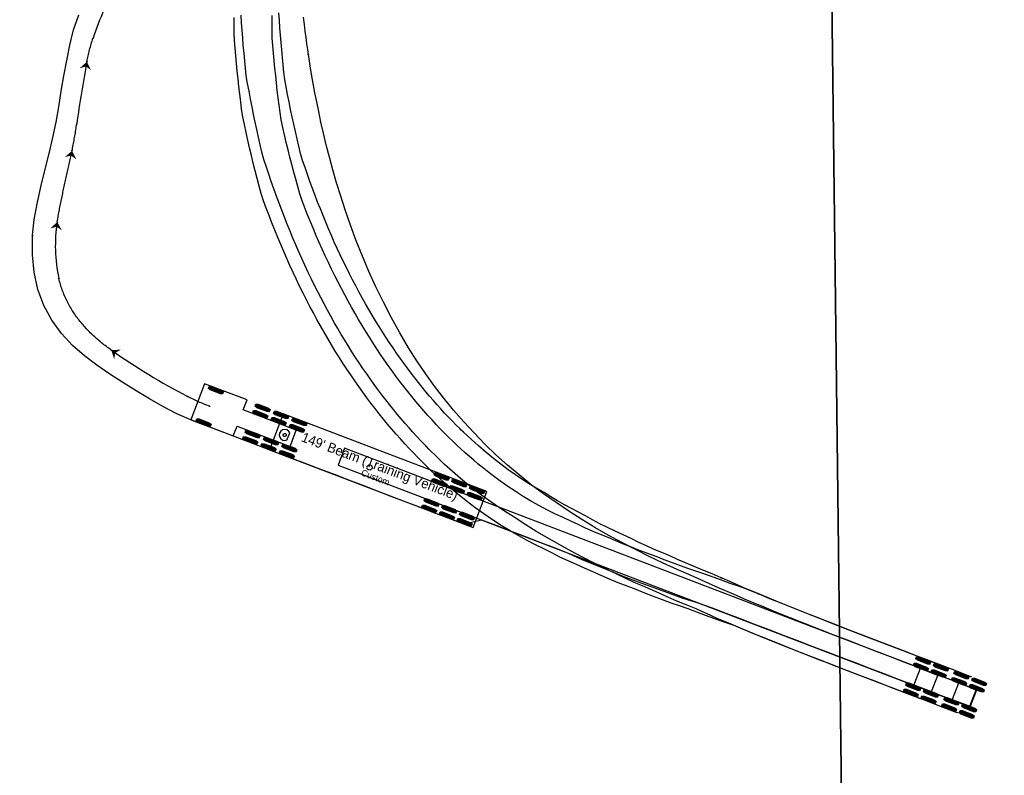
# Model space of a CAD drawing. Header units: feet. Extents: x 80613 to 82959, y 574203 to 576420.
# Tile 4 of 6: x 81984 to 82201, y 575531 to 575698. Entities that reach past the tile are written whole.
import ezdxf
from ezdxf.enums import TextEntityAlignment as Align

# ---------------------------------------------------------------- set-up
doc = ezdxf.new("R2010")
doc.units = ezdxf.units.FT
doc.header["$LTSCALE"] = 0.005
doc.header["$MEASUREMENT"] = 0
doc.linetypes.add('Esixl', pattern=[160, 75, -10, 75])
doc.styles.add('TPP_500', font='wisdot-font05.ttf', dxfattribs={"height": 0.5})
picture_1 = doc.add_image_def('image2.tif', size_in_pixel=(730, 1340))
picture_2 = doc.add_image_def('image3.tif', size_in_pixel=(800, 920))

# ---------------------------------------------------------------- blocks, each defined once
blk = doc.blocks.new('*U1101')
at = {"color": 6, "linetype": 'Esixl'}
blk.add_circle((0, 0), 0.0417, dxfattribs=at)
blk = doc.blocks.new('*U1102')
at = {"color": 6, "linetype": 'Esixl'}
blk.add_circle((0, 0), 0.0417, dxfattribs=at)
blk = doc.blocks.new('*U1103')
at = {"color": 6, "linetype": 'Esixl'}
blk.add_circle((0, 0), 0.0417, dxfattribs=at)
blk = doc.blocks.new('*U1104')
at = {"color": 6, "linetype": 'Esixl'}
blk.add_circle((0, 0), 0.0417, dxfattribs=at)
blk = doc.blocks.new('*U1105')
blk.add_hatch(color=4).paths.add_polyline_path([(0, 0), (0.64, -2.03), (0.87, -0.61), (2.12, 0.09)])
blk = doc.blocks.new('*U1117')
at = {"color": 6, "linetype": 'Esixl'}
blk.add_circle((0, 0), 0.0417, dxfattribs=at)
blk = doc.blocks.new('*U1118')
at = {"color": 6, "linetype": 'Esixl'}
blk.add_circle((0, 0), 0.0417, dxfattribs=at)
blk = doc.blocks.new('*U1119')
at = {"color": 6, "linetype": 'Esixl'}
blk.add_circle((0, 0), 0.0417, dxfattribs=at)
blk = doc.blocks.new('*U1120')
at = {"color": 6, "linetype": 'Esixl'}
blk.add_circle((0, 0), 0.0417, dxfattribs=at)
blk = doc.blocks.new('*U1121')
blk.add_hatch(color=4).paths.add_polyline_path([(0, 0), (-1.55, -1.46), (-0.17, -1.05), (1.01, -1.87)])
blk = doc.blocks.new('*U1129')
at = {"color": 6, "linetype": 'Esixl'}
blk.add_circle((0, 0), 0.0417, dxfattribs=at)
blk = doc.blocks.new('*U1130')
at = {"color": 6, "linetype": 'Esixl'}
blk.add_circle((0, 0), 0.0417, dxfattribs=at)
blk = doc.blocks.new('*U1131')
at = {"color": 6, "linetype": 'Esixl'}
blk.add_circle((0, 0), 0.0417, dxfattribs=at)
blk = doc.blocks.new('*U1132')
at = {"color": 6, "linetype": 'Esixl'}
blk.add_circle((0, 0), 0.0417, dxfattribs=at)
blk = doc.blocks.new('*U1133')
blk.add_hatch(color=4).paths.add_polyline_path([(0, 0), (-1.6, -1.4), (-0.21, -1.04), (0.94, -1.91)])
blk = doc.blocks.new('*U1141')
at = {"color": 6, "linetype": 'Esixl'}
blk.add_circle((0, 0), 0.0417, dxfattribs=at)
blk = doc.blocks.new('*U1142')
at = {"color": 6, "linetype": 'Esixl'}
blk.add_circle((0, 0), 0.0417, dxfattribs=at)
blk = doc.blocks.new('*U1143')
at = {"color": 6, "linetype": 'Esixl'}
blk.add_circle((0, 0), 0.0417, dxfattribs=at)
blk = doc.blocks.new('*U1144')
at = {"color": 6, "linetype": 'Esixl'}
blk.add_circle((0, 0), 0.0417, dxfattribs=at)
blk = doc.blocks.new('*U1145')
blk.add_hatch(color=4).paths.add_polyline_path([(0, 0), (-1.59, -1.41), (-0.2, -1.04), (0.95, -1.9)])
blk = doc.blocks.new('*U1153')
at = {"color": 6, "linetype": 'Esixl'}
blk.add_circle((0, 0), 0.0417, dxfattribs=at)
blk = doc.blocks.new('*U1154')
at = {"color": 6, "linetype": 'Esixl'}
blk.add_circle((0, 0), 0.0417, dxfattribs=at)
blk = doc.blocks.new('*U1155')
at = {"color": 6, "linetype": 'Esixl'}
blk.add_circle((0, 0), 0.0417, dxfattribs=at)
blk = doc.blocks.new('*U1266')
at = {"color": 1, "linetype": 'Esixl'}
blk.add_circle((0, 0), 0.0417, dxfattribs=at)
blk = doc.blocks.new('*U1267')
at = {"color": 1, "linetype": 'Esixl'}
blk.add_circle((0, 0), 0.0417, dxfattribs=at)
blk = doc.blocks.new('*U1268')
at = {"color": 1, "linetype": 'Esixl'}
blk.add_circle((0, 0), 0.0417, dxfattribs=at)
blk = doc.blocks.new('*U1269')
at = {"color": 1, "linetype": 'Esixl'}
blk.add_circle((0, 0), 0.0417, dxfattribs=at)
blk = doc.blocks.new('*U1270')
at = {"color": 1, "linetype": 'Esixl'}
blk.add_circle((0, 0), 0.0417, dxfattribs=at)
blk = doc.blocks.new('*U1271')
at = {"color": 1, "linetype": 'Esixl'}
blk.add_circle((0, 0), 0.0417, dxfattribs=at)
blk = doc.blocks.new('*U1272')
at = {"color": 1, "linetype": 'Esixl'}
blk.add_circle((0, 0), 0.0417, dxfattribs=at)
blk = doc.blocks.new('*U1273')
at = {"color": 1, "linetype": 'Esixl'}
blk.add_circle((0, 0), 0.0417, dxfattribs=at)
blk = doc.blocks.new('*U1274')
at = {"color": 3, "linetype": 'Esixl'}
blk.add_circle((0, 0), 0.0417, dxfattribs=at)
blk = doc.blocks.new('*U1275')
at = {"color": 3, "linetype": 'Esixl'}
blk.add_circle((0, 0), 0.0417, dxfattribs=at)
blk = doc.blocks.new('*U1276')
at = {"color": 3, "linetype": 'Esixl'}
blk.add_circle((0, 0), 0.0417, dxfattribs=at)
blk = doc.blocks.new('*U1277')
at = {"color": 3, "linetype": 'Esixl'}
blk.add_circle((0, 0), 0.0417, dxfattribs=at)
blk = doc.blocks.new('*U1290')
at = {"color": 1, "linetype": 'Esixl'}
blk.add_circle((0, 0), 0.0417, dxfattribs=at)
blk = doc.blocks.new('*U1291')
at = {"color": 1, "linetype": 'Esixl'}
blk.add_circle((0, 0), 0.0417, dxfattribs=at)
blk = doc.blocks.new('*U1292')
at = {"color": 1, "linetype": 'Esixl'}
blk.add_circle((0, 0), 0.0417, dxfattribs=at)
blk = doc.blocks.new('*U1293')
at = {"color": 1, "linetype": 'Esixl'}
blk.add_circle((0, 0), 0.0417, dxfattribs=at)
blk = doc.blocks.new('*U1294')
at = {"color": 1, "linetype": 'Esixl'}
blk.add_circle((0, 0), 0.0417, dxfattribs=at)
blk = doc.blocks.new('*U1295')
at = {"color": 1, "linetype": 'Esixl'}
blk.add_circle((0, 0), 0.0417, dxfattribs=at)
blk = doc.blocks.new('*U1296')
at = {"color": 1, "linetype": 'Esixl'}
blk.add_circle((0, 0), 0.0417, dxfattribs=at)
blk = doc.blocks.new('*U1297')
at = {"color": 1, "linetype": 'Esixl'}
blk.add_circle((0, 0), 0.0417, dxfattribs=at)
blk = doc.blocks.new('*U1298')
at = {"color": 3, "linetype": 'Esixl'}
blk.add_circle((0, 0), 0.0417, dxfattribs=at)
blk = doc.blocks.new('*U1300')
at = {"color": 3, "linetype": 'Esixl'}
blk.add_circle((0, 0), 0.0417, dxfattribs=at)
blk = doc.blocks.new('*U1309')
at = {"color": 1, "linetype": 'Esixl'}
blk.add_circle((0, 0), 0.0417, dxfattribs=at)
blk = doc.blocks.new('*U1311')
at = {"color": 1, "linetype": 'Esixl'}
blk.add_circle((0, 0), 0.0417, dxfattribs=at)
blk = doc.blocks.new('*U1313')
at = {"color": 1, "linetype": 'Esixl'}
blk.add_circle((0, 0), 0.0417, dxfattribs=at)
blk = doc.blocks.new('*U1315')
at = {"color": 1, "linetype": 'Esixl'}
blk.add_circle((0, 0), 0.0417, dxfattribs=at)
blk = doc.blocks.new('*U1326')
at = {"color": 7, "linetype": 'Continuous'}
blk.add_lwpolyline([(0, 2), (-149, 2), (-149, -2), (0, -2), (0, 2), (0, 2)], close=True, dxfattribs=at)
at = {"color": 7, "linetype": 'Esixl'}
blk.add_circle((-6.67, 0), 0.567, dxfattribs=at)
blk = doc.blocks.new('*U1327')
at = {"color": 2, "linetype": 'Continuous'}
for p, q in [((-44.17, 4.04), (-47.51, 4.04)), ((-44.17, 3.83), (-47.51, 3.83)), ((-44.17, 3.63), (-47.51, 3.63)), ((-44.17, 2.54), (-47.51, 2.54)), ((-44.17, 2.33), (-47.51, 2.33)), ((-40, 4.04), (-43.34, 4.04)), ((-40, 3.83), (-43.34, 3.83)), ((-40, 3.63), (-43.34, 3.63)), ((-40, 2.54), (-43.34, 2.54)), ((-40, 2.33), (-43.34, 2.33)), ((-35.83, 4.04), (-39.17, 4.04)), ((-35.83, 3.83), (-39.17, 3.83)), ((-35.83, 3.63), (-39.17, 3.63)), ((-35.83, 2.54), (-39.17, 2.54)), ((-35.83, 2.33), (-39.17, 2.33)), ((-44.17, 2.13), (-47.51, 2.13)), ((-40, 2.13), (-43.34, 2.13)), ((-35.83, 2.13), (-39.17, 2.13)), ((-44.17, -2.12), (-47.51, -2.12)), ((-40, -2.12), (-43.34, -2.12)), ((-35.83, -2.12), (-39.17, -2.12)), ((-44.17, -2.33), (-47.51, -2.33)), ((-44.17, -2.54), (-47.51, -2.54)), ((-44.17, -3.62), (-47.51, -3.62)), ((-44.17, -3.83), (-47.51, -3.83)), ((-44.17, -4.04), (-47.51, -4.04)), ((-40, -2.33), (-43.34, -2.33)), ((-40, -2.54), (-43.34, -2.54)), ((-40, -3.62), (-43.34, -3.62)), ((-40, -3.83), (-43.34, -3.83)), ((-40, -4.04), (-43.34, -4.04)), ((-35.83, -2.33), (-39.17, -2.33)), ((-35.83, -2.54), (-39.17, -2.54)), ((-35.83, -3.62), (-39.17, -3.62)), ((-35.83, -3.83), (-39.17, -3.83)), ((-35.83, -4.04), (-39.17, -4.04))]:
    blk.add_line(p, q, dxfattribs=at)
at = {"color": 7, "linetype": 'Continuous'}
blk.add_lwpolyline([(0, 4.25), (-48, 4.25), (-48, -4.25), (0, -4.25), (0, 4.25), (0, 4.25)], close=True, dxfattribs=at)
at = {"color": 7, "linetype": 'Continuous', "flags": 128}
for points in [[(-44.17, 4.09), (-44.17, 3.57), (-44.64, 3.42), (-47.04, 3.42), (-47.51, 3.57), (-47.51, 4.09), (-47.04, 4.25), (-44.64, 4.25)], [(-44.17, 2.59), (-44.17, 2.07), (-44.64, 1.92), (-47.04, 1.92), (-47.51, 2.07), (-47.51, 2.59), (-47.04, 2.75), (-44.64, 2.75)], [(-40, 4.09), (-40, 3.57), (-40.47, 3.42), (-42.87, 3.42), (-43.34, 3.57), (-43.34, 4.09), (-42.87, 4.25), (-40.47, 4.25)], [(-40, 2.59), (-40, 2.07), (-40.47, 1.92), (-42.87, 1.92), (-43.34, 2.07), (-43.34, 2.59), (-42.87, 2.75), (-40.47, 2.75)], [(-35.83, 4.09), (-35.83, 3.57), (-36.3, 3.42), (-38.7, 3.42), (-39.17, 3.57), (-39.17, 4.09), (-38.7, 4.25), (-36.3, 4.25)], [(-35.83, 2.59), (-35.83, 2.07), (-36.3, 1.92), (-38.7, 1.92), (-39.17, 2.07), (-39.17, 2.59), (-38.7, 2.75), (-36.3, 2.75)], [(-44.17, -2.07), (-44.17, -2.59), (-44.64, -2.75), (-47.04, -2.75), (-47.51, -2.59), (-47.51, -2.07), (-47.04, -1.92), (-44.64, -1.92)], [(-40, -2.07), (-40, -2.59), (-40.47, -2.75), (-42.87, -2.75), (-43.34, -2.59), (-43.34, -2.07), (-42.87, -1.92), (-40.47, -1.92)], [(-35.83, -2.07), (-35.83, -2.59), (-36.3, -2.75), (-38.7, -2.75), (-39.17, -2.59), (-39.17, -2.07), (-38.7, -1.92), (-36.3, -1.92)], [(-44.17, -3.57), (-44.17, -4.09), (-44.64, -4.25), (-47.04, -4.25), (-47.51, -4.09), (-47.51, -3.57), (-47.04, -3.42), (-44.64, -3.42)], [(-40, -3.57), (-40, -4.09), (-40.47, -4.25), (-42.87, -4.25), (-43.34, -4.09), (-43.34, -3.57), (-42.87, -3.42), (-40.47, -3.42)], [(-35.83, -3.57), (-35.83, -4.09), (-36.3, -4.25), (-38.7, -4.25), (-39.17, -4.09), (-39.17, -3.57), (-38.7, -3.42), (-36.3, -3.42)]]:
    blk.add_lwpolyline(points, close=True, dxfattribs=at)
at = {"color": 7, "linetype": 'Esixl'}
blk.add_circle((-2, 0), 0.34, dxfattribs=at)
blk = doc.blocks.new('*U1328')
at = {"color": 2, "linetype": 'Continuous'}
for p, q in [((-20.82, 4.04), (-24.16, 4.04)), ((-20.82, 3.83), (-24.16, 3.83)), ((-20.82, 3.63), (-24.16, 3.63)), ((-20.82, 2.54), (-24.16, 2.54)), ((-20.82, 2.33), (-24.16, 2.33)), ((-16.49, 4.04), (-19.83, 4.04)), ((-16.49, 3.83), (-19.83, 3.83)), ((-16.49, 3.63), (-19.83, 3.63)), ((-16.49, 2.54), (-19.83, 2.54)), ((-16.49, 2.33), (-19.83, 2.33)), ((-12.16, 4.04), (-15.5, 4.04)), ((-12.16, 3.83), (-15.5, 3.83)), ((-12.16, 3.63), (-15.5, 3.63)), ((-12.16, 2.54), (-15.5, 2.54)), ((-12.16, 2.33), (-15.5, 2.33)), ((-20.82, 2.13), (-24.16, 2.13)), ((-16.49, 2.13), (-19.83, 2.13)), ((-12.16, 2.13), (-15.5, 2.13)), ((-20.82, -2.12), (-24.16, -2.12)), ((-16.49, -2.12), (-19.83, -2.12)), ((-12.16, -2.12), (-15.5, -2.12)), ((-20.82, -2.33), (-24.16, -2.33)), ((-20.82, -2.54), (-24.16, -2.54)), ((-20.82, -3.62), (-24.16, -3.62)), ((-20.82, -3.83), (-24.16, -3.83)), ((-20.82, -4.04), (-24.16, -4.04)), ((-16.49, -2.33), (-19.83, -2.33)), ((-16.49, -2.54), (-19.83, -2.54)), ((-16.49, -3.62), (-19.83, -3.62)), ((-16.49, -3.83), (-19.83, -3.83)), ((-16.49, -4.04), (-19.83, -4.04)), ((-12.16, -2.33), (-15.5, -2.33)), ((-12.16, -2.54), (-15.5, -2.54)), ((-12.16, -3.62), (-15.5, -3.62)), ((-12.16, -3.83), (-15.5, -3.83)), ((-12.16, -4.04), (-15.5, -4.04))]:
    blk.add_line(p, q, dxfattribs=at)
at = {"color": 7, "linetype": 'Continuous'}
blk.add_line((-21.36, 0.86), (-21.36, -0.86), dxfattribs=at)
at = {"color": 7, "linetype": 'Continuous', "flags": 128}
for points in [[(-20.82, 4.09), (-20.82, 3.57), (-21.29, 3.42), (-23.69, 3.42), (-24.16, 3.57), (-24.16, 4.09), (-23.69, 4.25), (-21.29, 4.25)], [(-20.82, 2.59), (-20.82, 2.07), (-21.29, 1.92), (-23.69, 1.92), (-24.16, 2.07), (-24.16, 2.59), (-23.69, 2.75), (-21.29, 2.75)], [(-16.49, 4.09), (-16.49, 3.57), (-16.96, 3.42), (-19.36, 3.42), (-19.83, 3.57), (-19.83, 4.09), (-19.36, 4.25), (-16.96, 4.25)], [(-16.49, 2.59), (-16.49, 2.07), (-16.96, 1.92), (-19.36, 1.92), (-19.83, 2.07), (-19.83, 2.59), (-19.36, 2.75), (-16.96, 2.75)], [(-12.16, 4.09), (-12.16, 3.57), (-12.63, 3.42), (-15.03, 3.42), (-15.5, 3.57), (-15.5, 4.09), (-15.03, 4.25), (-12.63, 4.25)], [(-12.16, 2.59), (-12.16, 2.07), (-12.63, 1.92), (-15.03, 1.92), (-15.5, 2.07), (-15.5, 2.59), (-15.03, 2.75), (-12.63, 2.75)], [(-20.82, -2.07), (-20.82, -2.59), (-21.29, -2.75), (-23.69, -2.75), (-24.16, -2.59), (-24.16, -2.07), (-23.69, -1.92), (-21.29, -1.92)], [(-16.49, -2.07), (-16.49, -2.59), (-16.96, -2.75), (-19.36, -2.75), (-19.83, -2.59), (-19.83, -2.07), (-19.36, -1.92), (-16.96, -1.92)], [(-12.16, -2.07), (-12.16, -2.59), (-12.63, -2.75), (-15.03, -2.75), (-15.5, -2.59), (-15.5, -2.07), (-15.03, -1.92), (-12.63, -1.92)], [(-20.82, -3.57), (-20.82, -4.09), (-21.29, -4.25), (-23.69, -4.25), (-24.16, -4.09), (-24.16, -3.57), (-23.69, -3.42), (-21.29, -3.42)], [(-16.49, -3.57), (-16.49, -4.09), (-16.96, -4.25), (-19.36, -4.25), (-19.83, -4.09), (-19.83, -3.57), (-19.36, -3.42), (-16.96, -3.42)], [(-12.16, -3.57), (-12.16, -4.09), (-12.63, -4.25), (-15.03, -4.25), (-15.5, -4.09), (-15.5, -3.57), (-15.03, -3.42), (-12.63, -3.42)]]:
    blk.add_lwpolyline(points, close=True, dxfattribs=at)
at = {"color": 7, "linetype": 'Continuous'}
blk.add_lwpolyline([(0, 4.25), (-10, 4.25), (-10, 1.92), (-22.49, 1.92), (-22.49, -1.92), (-10, -1.92), (-10, -4.25), (0, -4.25), (0, 4.25), (0, 4.25)], close=True, dxfattribs=at)
blk.add_arc((-20.5, 0), 1.21, 225, 135, dxfattribs=at)
blk = doc.blocks.new('*U1325')
at = {"color": 2, "linetype": 'Continuous'}
for p, q in [((-0.11, 4.37), (3, 3.18)), ((-0.26, 3.98), (2.85, 2.79)), ((-0.19, 4.18), (2.93, 2.98)), ((-3, -3.18), (0.11, -4.37)), ((-2.93, -2.98), (0.19, -4.18)), ((-2.85, -2.79), (0.26, -3.98)), ((155.42, -55.57), (158.53, -56.76)), ((155.5, -55.38), (158.61, -56.57)), ((155.57, -55.18), (158.68, -56.38)), ((154.89, -56.98), (158, -58.17)), ((154.96, -56.78), (158.07, -57.97)), ((155.03, -56.59), (158.15, -57.78)), ((158.78, -58.46), (161.89, -59.66)), ((158.85, -58.27), (161.97, -59.46)), ((158.93, -58.08), (162.04, -59.27)), ((159.32, -57.06), (162.43, -58.25)), ((159.39, -56.87), (162.5, -58.06)), ((159.46, -56.67), (162.58, -57.87)), ((163.98, -58.4), (167.09, -59.59)), ((163.29, -60.19), (166.4, -61.38)), ((163.37, -60), (166.48, -61.19)), ((163.44, -59.8), (166.55, -60.99)), ((163.83, -58.79), (166.94, -59.98)), ((163.9, -58.6), (167.01, -59.79)), ((167.72, -60.28), (170.84, -61.47)), ((167.8, -60.08), (170.91, -61.28)), ((167.87, -59.89), (170.98, -61.08)), ((152.68, -62.73), (155.8, -63.93)), ((152.76, -62.54), (155.87, -63.73)), ((152.83, -62.35), (155.94, -63.54)), ((153.22, -61.33), (156.33, -62.52)), ((153.29, -61.14), (156.41, -62.33)), ((153.37, -60.94), (156.48, -62.14)), ((157.11, -62.82), (160.23, -64.01)), ((157.19, -62.63), (160.3, -63.82)), ((157.26, -62.43), (160.37, -63.63)), ((167.19, -61.68), (170.3, -62.87)), ((167.26, -61.49), (170.37, -62.68)), ((167.33, -61.29), (170.45, -62.48)), ((156.58, -64.22), (159.69, -65.42)), ((156.65, -64.03), (159.76, -65.22)), ((156.73, -63.84), (159.84, -65.03)), ((161.62, -64.55), (164.74, -65.74)), ((161.7, -64.35), (164.81, -65.55)), ((161.77, -64.16), (164.89, -65.35)), ((161.09, -65.95), (164.2, -67.14)), ((161.16, -65.76), (164.28, -66.95)), ((161.24, -65.56), (164.35, -66.75)), ((165.13, -67.05), (168.24, -68.24)), ((165.52, -66.04), (168.63, -67.23)), ((165.59, -65.84), (168.71, -67.04)), ((165.67, -65.65), (168.78, -66.84)), ((164.98, -67.44), (168.1, -68.63)), ((165.06, -67.25), (168.17, -68.44))]:
    blk.add_line(p, q, dxfattribs=at)
at = {"color": 7, "linetype": 'Continuous', "flags": 128}
for points in [[(-0.28, 3.93), (-0.09, 4.42), (0.4, 4.4), (2.64, 3.54), (3.02, 3.23), (2.83, 2.74), (2.34, 2.76), (0.1, 3.62)], [(-3.02, -3.23), (-2.83, -2.74), (-2.34, -2.76), (-0.1, -3.62), (0.28, -3.93), (0.09, -4.42), (-0.4, -4.4), (-2.64, -3.54)], [(155.4, -55.62), (155.59, -55.14), (156.08, -55.16), (158.32, -56.01), (158.7, -56.33), (158.52, -56.81), (158.02, -56.79), (155.78, -55.94)], [(154.87, -57.02), (155.05, -56.54), (155.54, -56.56), (157.79, -57.42), (158.17, -57.73), (157.98, -58.21), (157.49, -58.19), (155.25, -57.34)], [(158.76, -58.51), (158.95, -58.03), (159.44, -58.05), (161.68, -58.91), (162.06, -59.22), (161.87, -59.7), (161.38, -59.68), (159.14, -58.83)], [(159.3, -57.11), (159.48, -56.63), (159.98, -56.65), (162.22, -57.5), (162.6, -57.82), (162.41, -58.3), (161.92, -58.28), (159.68, -57.43)], [(163.81, -58.84), (163.99, -58.35), (164.49, -58.37), (166.73, -59.23), (167.11, -59.54), (166.92, -60.03), (166.43, -60.01), (164.19, -59.15)], [(163.27, -60.24), (163.46, -59.75), (163.95, -59.77), (166.19, -60.63), (166.57, -60.94), (166.39, -61.43), (165.89, -61.41), (163.65, -60.55)], [(167.7, -60.33), (167.89, -59.84), (168.38, -59.86), (170.62, -60.72), (171, -61.03), (170.82, -61.52), (170.32, -61.5), (168.08, -60.64)], [(152.66, -62.78), (152.85, -62.3), (153.34, -62.32), (155.58, -63.18), (155.96, -63.49), (155.78, -63.97), (155.28, -63.95), (153.04, -63.1)], [(153.2, -61.38), (153.39, -60.9), (153.88, -60.92), (156.12, -61.77), (156.5, -62.09), (156.31, -62.57), (155.82, -62.55), (153.58, -61.69)], [(157.09, -62.87), (157.28, -62.39), (157.77, -62.41), (160.01, -63.26), (160.39, -63.58), (160.21, -64.06), (159.72, -64.04), (157.47, -63.18)], [(167.17, -61.73), (167.35, -61.24), (167.85, -61.26), (170.09, -62.12), (170.47, -62.43), (170.28, -62.92), (169.79, -62.9), (167.55, -62.04)], [(156.56, -64.27), (156.74, -63.79), (157.24, -63.81), (159.48, -64.67), (159.86, -64.98), (159.67, -65.46), (159.18, -65.44), (156.94, -64.59)], [(161.61, -64.6), (161.79, -64.11), (162.28, -64.13), (164.52, -64.99), (164.9, -65.3), (164.72, -65.79), (164.23, -65.77), (161.99, -64.91)], [(161.07, -66), (161.26, -65.51), (161.75, -65.53), (163.99, -66.39), (164.37, -66.7), (164.18, -67.19), (163.69, -67.17), (161.45, -66.31)], [(164.96, -67.49), (165.15, -67), (165.64, -67.02), (167.88, -67.88), (168.26, -68.19), (168.08, -68.68), (167.59, -68.66), (165.34, -67.8)], [(165.5, -66.09), (165.69, -65.6), (166.18, -65.62), (168.42, -66.48), (168.8, -66.79), (168.61, -67.28), (168.12, -67.26), (165.88, -66.4)]]:
    blk.add_lwpolyline(points, close=True, dxfattribs=at)
at = {"color": 7, "linetype": 'Continuous'}
for points in [[(155, -61.35), (158.89, -62.84), (160.26, -59.25), (156.37, -57.77), (155, -61.35), (158.89, -62.84)], [(163.4, -64.56), (167.3, -66.05), (168.67, -62.47), (164.77, -60.98), (163.4, -64.56), (167.3, -66.05)]]:
    blk.add_lwpolyline(points, dxfattribs=at)
at = {"rotation": 159.0660162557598}
for name, p in [('*U1328', (-2.64, 1.01)), ('*U1327', (14.64, -5.6)), ('*U1326', (28.95, -11.08))]:
    blk.add_blockref(name, p, dxfattribs=at)
at = {"color": 4, "style": 'TPP_500'}
for s, height, p in [("149' Beam (Training Vehicle)", 2.125, (37.43, -13.18)), ('Custom', 1.417, (36.48, -15.66))]:
    blk.add_text(s, height=height, rotation=339.066, dxfattribs=at).set_placement(p, align=Align.MIDDLE_CENTER)
blk = doc.blocks.new('*U1090')
at = {"color": 1, "linetype": 'Continuous', "flags": 128}
for points in [[(82073.51, 575603.76), (82073.16, 575604.12), (82072.29, 575605.03), (82071.42, 575605.96), (82070.56, 575606.91), (82069.69, 575607.88), (82068.83, 575608.87), (82067.96, 575609.88), (82067.1, 575610.9), (82066.25, 575611.95), (82065.4, 575613.01), (82064.55, 575614.09), (82063.7, 575615.19), (82062.86, 575616.31), (82062.03, 575617.45), (82061.2, 575618.61), (82060.37, 575619.78), (82059.55, 575620.97), (82058.74, 575622.18), (82057.93, 575623.41), (82057.13, 575624.65), (82056.34, 575625.91), (82055.56, 575627.19), (82054.78, 575628.48), (82054.01, 575629.79), (82053.24, 575631.12), (82052.49, 575632.46), (82051.74, 575633.81), (82051, 575635.19), (82050.27, 575636.57), (82049.55, 575637.97), (82048.84, 575639.39), (82048.14, 575640.82), (82047.45, 575642.26), (82046.77, 575643.72), (82046.09, 575645.19), (82045.43, 575646.67), (82044.78, 575648.17), (82044.14, 575649.67), (82043.51, 575651.19), (82042.88, 575652.72), (82042.27, 575654.26), (82041.67, 575655.82), (82041.08, 575657.38), (82040.5, 575658.95), (82039.94, 575660.53), (82039.38, 575662.13), (82038.83, 575663.73), (82038.3, 575665.34), (82037.77, 575666.96), (82037.33, 575668.59), (82036.94, 575670.23), (82036.56, 575671.9), (82036.19, 575673.57), (82035.82, 575675.25), (82035.47, 575676.93), (82035.13, 575678.62), (82034.8, 575680.31), (82034.48, 575682.01), (82034.17, 575683.71), (82033.87, 575685.42), (82033.68, 575687.09), (82033.52, 575688.75), (82033.37, 575690.42), (82033.22, 575692.09), (82033.09, 575693.76), (82032.96, 575695.44), (82032.84, 575697.12), (82032.73, 575698.8)], [(82081.18, 575607.42), (82080.85, 575607.75), (82080.02, 575608.57), (82079.19, 575609.42), (82078.36, 575610.28), (82077.53, 575611.16), (82076.7, 575612.07), (82075.87, 575612.99), (82075.05, 575613.93), (82074.22, 575614.89), (82073.4, 575615.86), (82072.58, 575616.86), (82071.77, 575617.87), (82070.96, 575618.91), (82070.15, 575619.96), (82069.35, 575621.03), (82068.55, 575622.12), (82067.75, 575623.23), (82066.96, 575624.35), (82066.18, 575625.49), (82065.4, 575626.65), (82064.62, 575627.83), (82063.86, 575629.02), (82063.09, 575630.23), (82062.34, 575631.46), (82061.59, 575632.71), (82060.85, 575633.97), (82060.12, 575635.24), (82059.4, 575636.53), (82058.68, 575637.84), (82057.97, 575639.16), (82057.27, 575640.5), (82056.58, 575641.85), (82055.9, 575643.22), (82055.22, 575644.6), (82054.56, 575645.99), (82053.9, 575647.4), (82053.25, 575648.82), (82052.62, 575650.25), (82051.99, 575651.7), (82051.37, 575653.16), (82050.77, 575654.63), (82050.17, 575656.11), (82049.58, 575657.6), (82049, 575659.1), (82048.44, 575660.62), (82047.88, 575662.14), (82047.33, 575663.68), (82046.8, 575665.22), (82046.27, 575666.78), (82045.83, 575668.34), (82045.44, 575669.93), (82045.05, 575671.54), (82044.68, 575673.15), (82044.31, 575674.77), (82043.96, 575676.4), (82043.61, 575678.03), (82043.28, 575679.67), (82042.95, 575681.31), (82042.64, 575682.96), (82042.34, 575684.61), (82042.14, 575686.24), (82041.97, 575687.85), (82041.82, 575689.48), (82041.67, 575691.11), (82041.53, 575692.74), (82041.39, 575694.37), (82041.27, 575696.01), (82041.15, 575697.66), (82041.04, 575699.3)], [(82077.8, 575595.52), (82077.41, 575595.86), (82076.44, 575596.72), (82075.47, 575597.61), (82074.5, 575598.52), (82073.54, 575599.45), (82072.57, 575600.4), (82071.61, 575601.37), (82070.65, 575602.36), (82069.7, 575603.37), (82068.74, 575604.4), (82067.8, 575605.45), (82066.85, 575606.52), (82065.91, 575607.61), (82064.98, 575608.71), (82064.05, 575609.84), (82063.13, 575610.99), (82062.21, 575612.16), (82061.3, 575613.34), (82060.4, 575614.54), (82059.5, 575615.77), (82058.62, 575617.01), (82057.73, 575618.26), (82056.86, 575619.54), (82056, 575620.83), (82055.14, 575622.14), (82054.29, 575623.47), (82053.46, 575624.81), (82052.63, 575626.17), (82051.81, 575627.55), (82051, 575628.94), (82050.2, 575630.34), (82049.41, 575631.76), (82048.63, 575633.2), (82047.86, 575634.65), (82047.1, 575636.11), (82046.36, 575637.59), (82045.62, 575639.08), (82044.89, 575640.58), (82044.18, 575642.09), (82043.48, 575643.62), (82042.79, 575645.16), (82042.11, 575646.71), (82041.44, 575648.28), (82040.78, 575649.85), (82040.14, 575651.43), (82039.5, 575653.03), (82038.88, 575654.63), (82038.27, 575656.25), (82037.67, 575657.87), (82037.16, 575659.5), (82036.71, 575661.14), (82036.26, 575662.82), (82035.83, 575664.49), (82035.4, 575666.18), (82034.99, 575667.86), (82034.59, 575669.56), (82034.2, 575671.26), (82033.82, 575672.96), (82033.45, 575674.67), (82033.09, 575676.38), (82032.85, 575678.06), (82032.64, 575679.72), (82032.44, 575681.4), (82032.25, 575683.08), (82032.06, 575684.76), (82031.89, 575686.44), (82031.73, 575688.13), (82031.57, 575689.82), (82031.42, 575691.51), (82031.28, 575693.21), (82031.18, 575694.9), (82031.17, 575696.58), (82031.17, 575698.27)], [(82085.2, 575599.7), (82084.84, 575600), (82083.92, 575600.77), (82083, 575601.57), (82082.07, 575602.38), (82081.15, 575603.22), (82080.24, 575604.07), (82079.32, 575604.95), (82078.4, 575605.85), (82077.49, 575606.76), (82076.58, 575607.7), (82075.67, 575608.66), (82074.76, 575609.63), (82073.86, 575610.63), (82072.96, 575611.64), (82072.06, 575612.68), (82071.17, 575613.73), (82070.29, 575614.81), (82069.41, 575615.9), (82068.53, 575617.01), (82067.66, 575618.14), (82066.8, 575619.29), (82065.95, 575620.46), (82065.1, 575621.65), (82064.25, 575622.85), (82063.42, 575624.07), (82062.59, 575625.31), (82061.77, 575626.56), (82060.96, 575627.84), (82060.16, 575629.12), (82059.37, 575630.43), (82058.58, 575631.75), (82057.81, 575633.08), (82057.04, 575634.44), (82056.28, 575635.8), (82055.54, 575637.18), (82054.8, 575638.58), (82054.07, 575639.99), (82053.35, 575641.41), (82052.65, 575642.84), (82051.95, 575644.29), (82051.27, 575645.76), (82050.59, 575647.23), (82049.93, 575648.72), (82049.27, 575650.21), (82048.63, 575651.72), (82048, 575653.24), (82047.38, 575654.78), (82046.77, 575656.32), (82046.17, 575657.87), (82045.66, 575659.43), (82045.21, 575661.02), (82044.76, 575662.63), (82044.32, 575664.24), (82043.9, 575665.86), (82043.48, 575667.49), (82043.08, 575669.13), (82042.68, 575670.77), (82042.3, 575672.41), (82041.93, 575674.06), (82041.57, 575675.72), (82041.32, 575677.34), (82041.1, 575678.97), (82040.9, 575680.59), (82040.7, 575682.22), (82040.52, 575683.86), (82040.34, 575685.5), (82040.17, 575687.14), (82040.01, 575688.79), (82039.85, 575690.44), (82039.71, 575692.09), (82039.6, 575693.74), (82039.59, 575695.39), (82039.58, 575697.04), (82039.59, 575698.71)], [(82138.39, 575574.86), (82136.44, 575575.75), (82134.38, 575576.58), (82132.42, 575577.37), (82130.56, 575578.16), (82128.79, 575578.94), (82127.09, 575579.73), (82125.37, 575580.41), (82123.68, 575581.13), (82121.97, 575581.88), (82120.25, 575582.68), (82118.55, 575583.51), (82116.84, 575584.36), (82115.1, 575585.14), (82113.39, 575585.95), (82111.71, 575586.78), (82110.09, 575587.63), (82108.52, 575588.49), (82106.98, 575589.31), (82105.44, 575590.1), (82103.91, 575590.94), (82102.4, 575591.81), (82100.9, 575592.71), (82099.42, 575593.65), (82097.89, 575594.53), (82096.35, 575595.45), (82094.77, 575596.46), (82093.16, 575597.54), (82091.54, 575598.68), (82089.91, 575599.89), (82088.28, 575601.15), (82086.64, 575602.49), (82085, 575603.9), (82083.34, 575605.38), (82081.68, 575606.94), (82081.18, 575607.42)], [(82134.91, 575567.1), (82132.88, 575568.03), (82130.71, 575568.91), (82128.64, 575569.76), (82126.66, 575570.61), (82124.76, 575571.46), (82122.93, 575572.31), (82121.09, 575573.07), (82119.26, 575573.86), (82117.42, 575574.7), (82115.57, 575575.58), (82113.73, 575576.5), (82111.89, 575577.45), (82110.02, 575578.33), (82108.16, 575579.24), (82106.34, 575580.19), (82104.58, 575581.16), (82102.87, 575582.14), (82101.18, 575583.1), (82099.5, 575584.02), (82097.83, 575584.99), (82096.18, 575586), (82094.56, 575587.05), (82092.95, 575588.14), (82091.29, 575589.17), (82089.63, 575590.26), (82087.92, 575591.42), (82086.2, 575592.65), (82084.46, 575593.96), (82082.73, 575595.33), (82081, 575596.76), (82079.27, 575598.27), (82077.53, 575599.84), (82075.78, 575601.5), (82074.04, 575603.23), (82073.51, 575603.76)], [(82146.54, 575571.34), (82144.54, 575572.18), (82142.42, 575572.94), (82140.39, 575573.65), (82138.46, 575574.34), (82136.61, 575575.03), (82134.83, 575575.71), (82133.04, 575576.28), (82131.27, 575576.87), (82129.47, 575577.5), (82127.68, 575578.16), (82125.88, 575578.86), (82124.08, 575579.58), (82122.25, 575580.22), (82120.43, 575580.89), (82118.64, 575581.59), (82116.9, 575582.3), (82115.21, 575583.04), (82113.54, 575583.73), (82111.87, 575584.38), (82110.21, 575585.08), (82108.56, 575585.81), (82106.92, 575586.58), (82105.3, 575587.38), (82103.62, 575588.12), (82101.93, 575588.91), (82100.19, 575589.77), (82098.42, 575590.7), (82096.63, 575591.71), (82094.84, 575592.79), (82093.05, 575593.92), (82091.24, 575595.14), (82089.42, 575596.43), (82087.59, 575597.8), (82085.76, 575599.25), (82085.2, 575599.7)], [(82143.29, 575563.49), (82141.25, 575564.34), (82139.07, 575565.12), (82136.97, 575565.86), (82134.97, 575566.59), (82133.04, 575567.32), (82131.16, 575568.05), (82129.26, 575568.67), (82127.37, 575569.31), (82125.45, 575570.01), (82123.53, 575570.74), (82121.6, 575571.52), (82119.67, 575572.32), (82117.7, 575573.04), (82115.74, 575573.8), (82113.82, 575574.58), (82111.95, 575575.39), (82110.13, 575576.22), (82108.32, 575577.01), (82106.52, 575577.78), (82104.71, 575578.59), (82102.92, 575579.45), (82101.14, 575580.34), (82099.39, 575581.28), (82097.56, 575582.16), (82095.72, 575583.1), (82093.83, 575584.12), (82091.92, 575585.22), (82089.99, 575586.4), (82088.07, 575587.65), (82086.14, 575588.96), (82084.21, 575590.35), (82082.27, 575591.83), (82080.33, 575593.38), (82078.39, 575595.01), (82077.8, 575595.52)], [(82184.98, 575556.31), (82181.87, 575557.5), (82178.77, 575558.68), (82175.67, 575559.87), (82172.58, 575561.06), (82169.49, 575562.24), (82166.42, 575563.44), (82163.35, 575564.63), (82160.29, 575565.83), (82157.26, 575567.02), (82154.29, 575568.2), (82151.4, 575569.36), (82148.6, 575570.5), (82145.93, 575571.61), (82143.38, 575572.68), (82140.94, 575573.73), (82138.62, 575574.76), (82138.39, 575574.86)], [(82193.38, 575553.09), (82190.27, 575554.28), (82187.17, 575555.47), (82184.07, 575556.65), (82180.97, 575557.84), (82177.88, 575559.02), (82174.8, 575560.2), (82171.72, 575561.38), (82168.65, 575562.57), (82165.62, 575563.74), (82162.63, 575564.91), (82159.72, 575566.05), (82156.9, 575567.16), (82154.2, 575568.23), (82151.62, 575569.27), (82149.14, 575570.27), (82146.77, 575571.24), (82146.54, 575571.34)], [(82181.94, 575548.37), (82178.83, 575549.56), (82175.73, 575550.74), (82172.63, 575551.93), (82169.53, 575553.12), (82166.43, 575554.31), (82163.34, 575555.51), (82160.26, 575556.71), (82157.18, 575557.91), (82154.14, 575559.11), (82151.14, 575560.31), (82148.21, 575561.48), (82145.38, 575562.64), (82142.66, 575563.76), (82140.05, 575564.86), (82137.54, 575565.94), (82135.14, 575567), (82134.91, 575567.1)], [(82190.35, 575545.15), (82187.24, 575546.34), (82184.13, 575547.53), (82181.04, 575548.71), (82177.94, 575549.9), (82174.84, 575551.08), (82171.75, 575552.27), (82168.67, 575553.45), (82165.59, 575554.64), (82162.54, 575555.82), (82159.54, 575556.99), (82156.61, 575558.14), (82153.77, 575559.25), (82151.05, 575560.34), (82148.44, 575561.38), (82145.93, 575562.4), (82143.52, 575563.39), (82143.29, 575563.49)]]:
    blk.add_lwpolyline(points, dxfattribs=at)
at = {"color": 3, "linetype": 'Continuous', "flags": 128}
for points in [[(81986.84, 575650.32), (81987.21, 575653.81), (81987.92, 575657.58), (81988.74, 575661.25), (81989.62, 575664.83), (81990.49, 575668.35), (81991.31, 575671.81), (81992.03, 575675.22), (81992.59, 575678.61), (81993.13, 575682.02), (81993.71, 575685.42), (81994.34, 575688.81), (81995.01, 575692.19), (81995.85, 575695.52), (81997.02, 575698.83)], [(82047.56, 575690.14), (82047.4, 575691.25), (82047.22, 575692.51), (82047.04, 575693.83), (82046.86, 575695.24), (82046.67, 575696.75), (82046.48, 575698.32)], [(82194.66, 575550.19), (82191.5, 575551.4), (82188.34, 575552.61), (82185.17, 575553.82), (82182.01, 575555.03), (82178.85, 575556.24), (82175.69, 575557.45), (82172.53, 575558.67), (82169.37, 575559.89), (82166.21, 575561.11), (82163.05, 575562.34), (82159.9, 575563.57), (82156.75, 575564.81), (82153.6, 575566.06), (82150.46, 575567.33), (82147.33, 575568.61), (82144.2, 575569.91), (82141.09, 575571.25), (82137.99, 575572.61), (82134.89, 575573.98), (82131.8, 575575.35), (82128.7, 575576.72), (82125.6, 575578.1), (82122.55, 575579.55), (82119.54, 575581.11), (82116.53, 575582.67), (82113.54, 575584.24), (82110.6, 575585.93), (82107.72, 575587.71), (82104.89, 575589.57), (82102.06, 575591.43), (82099.26, 575593.33), (82096.55, 575595.36), (82093.94, 575597.52), (82091.34, 575599.68), (82088.78, 575601.95), (82086.37, 575604.32), (82084.04, 575606.78), (82081.73, 575609.25), (82079.5, 575611.79), (82077.35, 575614.41), (82075.29, 575617.09), (82073.32, 575619.84), (82071.43, 575622.65), (82069.61, 575625.5), (82069.61, 575625.5), (82067.66, 575628.8), (82065.8, 575632.14), (82064.04, 575635.54), (82062.37, 575638.98), (82060.86, 575642.33), (82059.42, 575645.71), (82058.07, 575649.11), (82056.81, 575652.52), (82055.63, 575655.92), (82055.63, 575655.92), (82054.65, 575658.93), (82053.76, 575661.86), (82052.93, 575664.71), (82052.18, 575667.49), (82051.49, 575670.19), (82050.87, 575672.77), (82050.31, 575675.23), (82049.81, 575677.56), (82049.37, 575679.71), (82048.99, 575681.65), (82048.68, 575683.37), (82048.4, 575684.93), (82048.16, 575686.33), (82047.96, 575687.57), (82047.77, 575688.79), (82047.58, 575690.03), (82047.56, 575690.14)], [(82193.23, 575546.46), (82190.07, 575547.67), (82186.91, 575548.88), (82183.74, 575550.08), (82180.58, 575551.29), (82177.42, 575552.5), (82174.25, 575553.71), (82171.09, 575554.92), (82167.93, 575556.13), (82164.77, 575557.34), (82161.61, 575558.55), (82158.44, 575559.76), (82155.28, 575560.97), (82152.12, 575562.18), (82148.95, 575563.39), (82145.79, 575564.6), (82142.63, 575565.81), (82139.46, 575567.02), (82136.3, 575568.23), (82133.1, 575569.37), (82129.84, 575570.42), (82126.62, 575571.54), (82123.46, 575572.77), (82120.22, 575573.9), (82117.04, 575575.11), (82113.91, 575576.38), (82110.76, 575577.63), (82107.65, 575578.92), (82104.63, 575580.29), (82101.51, 575581.54), (82098.35, 575582.75), (82095.18, 575583.96), (82092.02, 575585.17), (82088.86, 575586.38), (82085.7, 575587.59), (82081.73, 575586.7), (82078.57, 575587.91), (82075.4, 575589.12), (82072.24, 575590.32), (82069.07, 575591.52), (82065.91, 575592.73), (82062.75, 575593.96), (82059.59, 575595.17), (82056.43, 575596.38), (82053.26, 575597.59), (82049.68, 575598.96), (82046.1, 575600.32), (82042.52, 575601.69), (82038.94, 575603.06), (82035.49, 575604.38), (82032.04, 575605.71), (82028.58, 575607.03), (82025.12, 575608.36), (82021.67, 575609.68), (82021.67, 575609.68), (82018.57, 575610.99), (82015.54, 575612.57), (82012.56, 575614.26), (82009.61, 575616.02), (82006.71, 575617.85), (82003.84, 575619.74), (82001.01, 575621.69), (81998.24, 575623.73), (81995.62, 575626.03), (81993.21, 575628.66), (81991.09, 575631.6), (81989.33, 575634.85), (81988.02, 575638.38), (81987.21, 575642.16), (81986.81, 575646.03), (81986.81, 575649.93), (81986.84, 575650.32)]]:
    blk.add_lwpolyline(points, dxfattribs=at)
at = {"color": 6, "linetype": 'Continuous', "flags": 128}
for points in [[(81998.8, 575688.52), (81998.87, 575688.85), (81998.93, 575689.18), (81999, 575689.5), (81999.07, 575689.83), (81999.14, 575690.15), (81999.22, 575690.48), (81999.3, 575690.8), (81999.38, 575691.12), (81999.46, 575691.45), (81999.55, 575691.77), (81999.64, 575692.09), (81999.73, 575692.41), (81999.83, 575692.73), (81999.93, 575693.05), (82000.03, 575693.37), (82000.13, 575693.68)], [(81995.52, 575668.91), (81995.59, 575669.24), (81995.65, 575669.57), (81995.72, 575669.89), (81995.78, 575670.22), (81995.84, 575670.55), (81995.9, 575670.88), (81995.96, 575671.2), (81996.02, 575671.53), (81996.08, 575671.86), (81996.14, 575672.19), (81996.2, 575672.52), (81996.25, 575672.85), (81996.3, 575673.17), (81996.36, 575673.5), (81996.41, 575673.83), (81996.46, 575674.16), (81996.5, 575674.49), (81996.55, 575674.82)], [(81992.27, 575653.25), (81992.32, 575653.58), (81992.38, 575653.91), (81992.43, 575654.24), (81992.49, 575654.56), (81992.55, 575654.89), (81992.61, 575655.22), (81992.67, 575655.55), (81992.73, 575655.88), (81992.79, 575656.2), (81992.86, 575656.53), (81992.92, 575656.86), (81992.98, 575657.18), (81993.05, 575657.51), (81993.12, 575657.84), (81993.18, 575658.16), (81993.25, 575658.49), (81993.32, 575658.82), (81993.39, 575659.14), (81993.46, 575659.47), (81993.53, 575659.79), (81993.6, 575660.12), (81993.67, 575660.45), (81993.74, 575660.77), (81993.81, 575661.1), (81993.89, 575661.42), (81993.96, 575661.75), (81994.03, 575662.07), (81994.1, 575662.4), (81994.18, 575662.72), (81994.25, 575663.05), (81994.32, 575663.37), (81994.39, 575663.7), (81994.47, 575664.03), (81994.54, 575664.35), (81994.61, 575664.68), (81994.68, 575665), (81994.76, 575665.33), (81994.83, 575665.65), (81994.9, 575665.98), (81994.97, 575666.3), (81995.04, 575666.63), (81995.11, 575666.96), (81995.18, 575667.28), (81995.25, 575667.61), (81995.32, 575667.93), (81995.39, 575668.26), (81995.45, 575668.59), (81995.52, 575668.91)], [(82004.16, 575625.02), (82003.89, 575625.21), (82003.62, 575625.41), (82003.35, 575625.6), (82003.08, 575625.8), (82002.82, 575626), (82002.55, 575626.21), (82002.29, 575626.41), (82002.03, 575626.62), (82001.77, 575626.83), (82001.51, 575627.04), (82001.26, 575627.26), (82001.01, 575627.48), (82000.76, 575627.7), (82000.51, 575627.92), (82000.27, 575628.15), (82000.02, 575628.38), (81999.78, 575628.61), (81999.54, 575628.84), (81999.31, 575629.08), (81999.08, 575629.31), (81998.85, 575629.56), (81998.62, 575629.8), (81998.39, 575630.05), (81998.17, 575630.29), (81997.95, 575630.55), (81997.74, 575630.8), (81997.52, 575631.06), (81997.31, 575631.32), (81997.11, 575631.58), (81996.9, 575631.84), (81996.7, 575632.11), (81996.51, 575632.38), (81996.31, 575632.65), (81996.12, 575632.92), (81995.94, 575633.2), (81995.75, 575633.48), (81995.58, 575633.76), (81995.4, 575634.04), (81995.23, 575634.33), (81995.06, 575634.62), (81994.9, 575634.91), (81994.74, 575635.2), (81994.58, 575635.49), (81994.43, 575635.79), (81994.28, 575636.09), (81994.14, 575636.39), (81994, 575636.69), (81993.87, 575637), (81993.74, 575637.31), (81993.61, 575637.61), (81993.49, 575637.93), (81993.38, 575638.24), (81993.27, 575638.55), (81993.16, 575638.87), (81993.06, 575639.19), (81992.96, 575639.51), (81992.87, 575639.83), (81992.79, 575640.15), (81992.71, 575640.47), (81992.63, 575640.8)], [(82025.83, 575612.64), (82025.52, 575612.76), (82025.21, 575612.88), (82024.9, 575613), (82024.59, 575613.12), (82024.28, 575613.25), (82023.97, 575613.38), (82023.67, 575613.51), (82023.36, 575613.65), (82023.06, 575613.78), (82022.75, 575613.92), (82022.45, 575614.06), (82022.15, 575614.2), (82021.85, 575614.35), (82021.55, 575614.5), (82021.25, 575614.65), (82020.96, 575614.8)]]:
    blk.add_lwpolyline(points, dxfattribs=at)
at = {"color": 6, "linetype": 'Continuous'}
for centre, radius, start, end in [((82087.24, 575664.11), 91.99, 152.8277, 161.2461), ((82027.13, 575662.61), 32.23, 168.7179, 168.7179), ((82236.29, 575642.4), 241.92, 169.0103, 172.2988), ((82025.03, 575647.98), 33.19, 170.8561, 192.4924), ((82091.12, 575748.97), 151.41, 234.9485, 242.3937)]:
    blk.add_arc(centre, radius, start, end, dxfattribs=at)
for name, p, rotation in [('*U1154', (82000.13, 575693.68), 71.24611794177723), ('*U1155', (82000.13, 575693.68), 71.24611794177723), ('*U1144', (81998.8, 575688.52), 79.01031453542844), ('*U1153', (81998.8, 575688.52), 86.44400750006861), ('*U1142', (81996.55, 575674.82), 82.29876011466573), ('*U1143', (81996.55, 575674.82), 82.29876011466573), ('*U1130', (81995.52, 575668.91), 78.71788290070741), ('*U1131', (81995.52, 575668.91), 78.71788290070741), ('*U1132', (81995.52, 575668.91), 78.71788290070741), ('*U1141', (81995.52, 575668.91), 99.54658509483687), ('*U1129', (81992.27, 575653.25), 136.0035046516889), ('*U1120', (81992.27, 575653.25), 80.85608445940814), ('*U1118', (81992.63, 575640.8), 102.4923698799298), ('*U1119', (81992.63, 575640.8), 102.4923698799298), ('*U1104', (82004.16, 575625.02), 144.9484670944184), ('*U1117', (82004.16, 575625.02), 156.5974778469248), ('*U1102', (82020.96, 575614.8), 152.3937304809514), ('*U1103', (82020.96, 575614.8), 152.3937304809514), ('*U1101', (82025.83, 575612.64), 159.0660162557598)]:
    blk.add_blockref(name, p, dxfattribs=dict(rotation=rotation))
for name, p in [('*U1277', (82047.56, 575690.14)), ('*U1300', (82047.56, 575690.14)), ('*U1145', (81998.8, 575688.52)), ('*U1133', (81995.52, 575668.91)), ('*U1121', (81992.27, 575653.25)), ('*U1275', (81986.84, 575650.32)), ('*U1298', (81986.84, 575650.32)), ('*U1105', (82004.16, 575625.02)), ('*U1325', (82025.83, 575612.64)), ('*U1293', (82081.18, 575607.42)), ('*U1311', (82081.18, 575607.42)), ('*U1291', (82073.51, 575603.76)), ('*U1309', (82073.51, 575603.76)), ('*U1297', (82085.2, 575599.7)), ('*U1315', (82085.2, 575599.7)), ('*U1295', (82077.8, 575595.52)), ('*U1313', (82077.8, 575595.52)), ('*U1269', (82138.39, 575574.86)), ('*U1292', (82138.39, 575574.86)), ('*U1273', (82146.54, 575571.34)), ('*U1296', (82146.54, 575571.34)), ('*U1267', (82134.91, 575567.1)), ('*U1290', (82134.91, 575567.1)), ('*U1271', (82143.29, 575563.49)), ('*U1294', (82143.29, 575563.49)), ('*U1268', (82184.98, 575556.31)), ('*U1272', (82193.38, 575553.09)), ('*U1266', (82181.94, 575548.37)), ('*U1276', (82194.66, 575550.19)), ('*U1274', (82193.23, 575546.46)), ('*U1270', (82190.35, 575545.15))]:
    blk.add_blockref(name, p)

msp = doc.modelspace()

# ---------------------------------------------------------------- block references
msp.add_blockref('*U1090', (0, 0))

# ---------------------------------------------------------------- pictures from other files: only their frames are drawn
image = msp.add_image(picture_1, insert=(81450.54, 575090.33), size_in_units=(719.66, 1321.02), rotation=0.7018)
image.dxf.flags = 7
image = msp.add_image(picture_2, insert=(82170.14, 575099.15), size_in_units=(788.67, 906.97), rotation=0.7018)
image.dxf.flags = 7

doc.saveas('drawing.dxf')
